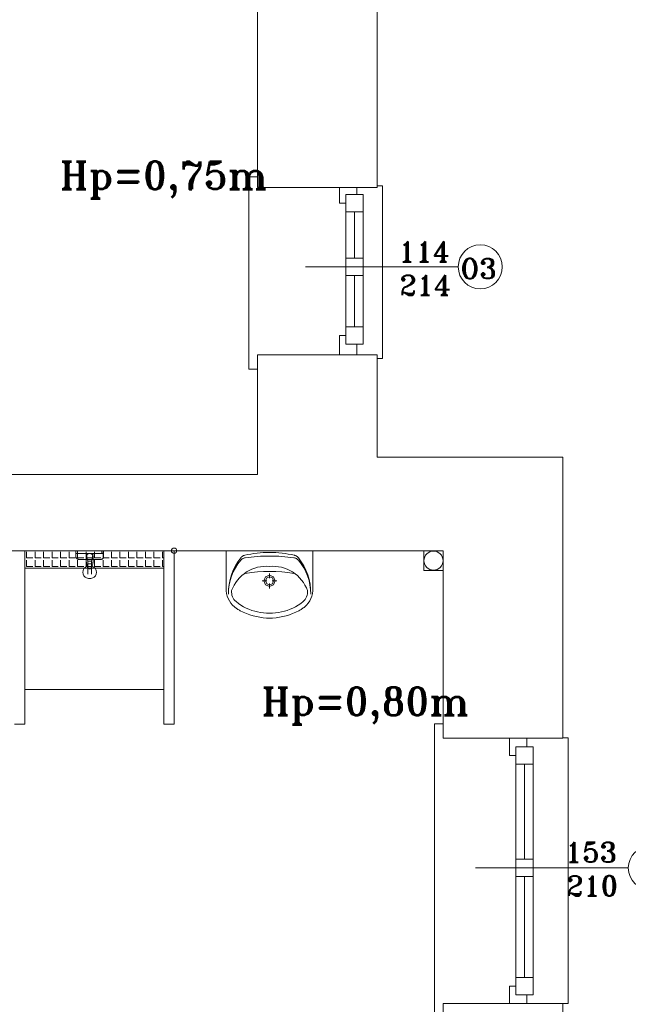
# Model space of a CAD drawing. Header units: millimetres. Extents: x -12354389001 to 271431, y -126469 to 48347.
# Tile 130 of 204: x -121885 to -121534, y -82276 to -81708. Entities that reach past the tile are written whole.
import ezdxf

# ---------------------------------------------------------------- set-up
doc = ezdxf.new("R2010")
doc.units = ezdxf.units.MM
doc.layers.get('0').update_dxf_attribs({"lineweight": 9})
for name, color, linetype, lineweight in [('IS_Text_Odbiornikow_Therm', 7, 'Continuous', 5), ('koncepcja', 252, 'Continuous', 15), ('koncepcja linie przekrojowe', 252, 'Continuous', 20), ('LINIE PRZEKROJOWE', 7, 'Continuous', 13), ('OPISY', 255, 'Continuous', 9), ('stolarka', 252, 'Continuous', 9), ('WYPOSAZENIE', 7, 'Continuous', 15)]:
    doc.layers.add(name, color=color, linetype=linetype, lineweight=lineweight)
doc.styles.add('ROMANS-POTROJNY-0-8-W', font='ROMANT.SHX', dxfattribs={"width": 0.8})

# ---------------------------------------------------------------- blocks, each defined once
blk = doc.blocks.new('dfds')
at = {"color": 252, "linetype": 'Continuous', "lineweight": 13}
for p, q in [((-25638.75, 22573.84), (-25643.75, 22573.84)), ((-25643.75, 22573.84), (-25643.75, 22462.97)), ((-25638.75, 22568.84), (-25638.75, 22573.84)), ((-25569.75, 22568.76), (-25566.75, 22568.76)), ((-25566.75, 22568.76), (-25566.75, 22469.17)), ((-25566.75, 22469.17), (-25569.75, 22469.17)), ((-25643.75, 22462.97), (-25643.75, 22462.97)), ((-25643.75, 22462.97), (-25638.75, 22462.97)), ((-25542.77, 22358.36), (-25531.75, 22358.36)), ((-25542.77, 22346.99), (-25542.77, 22358.36)), ((-25531.75, 22358.36), (-25531.75, 22346.99)), ((-25531.75, 22346.99), (-25542.77, 22346.99)), ((-25531.75, 22258.57), (-25536.75, 22258.57)), ((-25536.75, 22258.57), (-25536.75, 22119.36)), ((-25531.75, 22250.34), (-25531.75, 22258.57)), ((-25462.75, 22250.45), (-25459.75, 22250.45)), ((-25459.75, 22250.45), (-25459.75, 22097.36)), ((-25536.75, 22119.36), (-25536.75, 22088.36)), ((-25459.75, 22097.36), (-25462.75, 22097.36))]:
    blk.add_line(p, q, dxfattribs=at)
at = {"layer": 'koncepcja', "color": 7, "linetype": 'Continuous', "lineweight": 13}
for p, q in [((-25772.75, 22278.36), (-25772.75, 22358.36)), ((-25772.75, 22348.36), (-25772.75, 22358.36)), ((-25771.74, 22354.18), (-25771.74, 22357.73)), ((-25771.74, 22354.18), (-25768.18, 22354.18)), ((-25771.74, 22349.29), (-25771.74, 22352.84)), ((-25766.85, 22354.18), (-25766.85, 22357.73)), ((-25766.85, 22354.18), (-25763.29, 22354.18)), ((-25766.85, 22349.29), (-25766.85, 22352.84)), ((-25761.96, 22354.18), (-25761.96, 22357.73)), ((-25761.96, 22354.18), (-25758.4, 22354.18)), ((-25761.96, 22349.29), (-25761.96, 22352.84)), ((-25757.07, 22354.18), (-25757.07, 22357.73)), ((-25757.07, 22354.18), (-25753.52, 22354.18)), ((-25757.07, 22349.29), (-25757.07, 22352.84)), ((-25752.18, 22354.18), (-25752.18, 22357.73)), ((-25752.18, 22354.18), (-25748.63, 22354.18)), ((-25752.18, 22349.29), (-25752.18, 22352.84)), ((-25747.29, 22354.18), (-25747.29, 22357.73)), ((-25747.29, 22349.29), (-25747.29, 22352.84)), ((-25713.07, 22354.18), (-25713.07, 22357.73)), ((-25713.07, 22354.18), (-25709.51, 22354.18)), ((-25713.07, 22349.29), (-25713.07, 22352.84)), ((-25708.18, 22354.18), (-25708.18, 22357.73)), ((-25708.18, 22354.18), (-25704.62, 22354.18)), ((-25708.18, 22349.29), (-25708.18, 22352.84)), ((-25703.29, 22354.18), (-25703.29, 22357.73)), ((-25703.29, 22354.18), (-25699.73, 22354.18)), ((-25703.29, 22349.29), (-25703.29, 22352.84)), ((-25698.4, 22354.18), (-25698.4, 22357.73)), ((-25698.4, 22354.18), (-25694.84, 22354.18)), ((-25698.4, 22349.29), (-25698.4, 22352.84)), ((-25693.51, 22354.18), (-25693.51, 22357.73)), ((-25693.51, 22354.18), (-25692.75, 22354.18)), ((-25693.51, 22349.29), (-25693.51, 22352.84)), ((-25692.75, 22358.36), (-25692.75, 22278.36)), ((-25692.75, 22358.36), (-25692.75, 22348.36)), ((-25772.75, 22348.36), (-25772.75, 22348.36)), ((-25771.74, 22349.29), (-25768.18, 22349.29)), ((-25766.85, 22349.29), (-25763.29, 22349.29)), ((-25761.96, 22349.29), (-25758.4, 22349.29)), ((-25757.07, 22349.29), (-25753.52, 22349.29)), ((-25752.18, 22349.29), (-25748.63, 22349.29)), ((-25713.07, 22349.29), (-25709.51, 22349.29)), ((-25708.18, 22349.29), (-25704.62, 22349.29)), ((-25703.29, 22349.29), (-25699.73, 22349.29)), ((-25698.4, 22349.29), (-25694.84, 22349.29)), ((-25693.51, 22349.29), (-25692.75, 22349.29)), ((-25692.75, 22278.36), (-25772.75, 22278.36))]:
    blk.add_line(p, q, dxfattribs=at)
at = {"layer": 'koncepcja', "color": 252, "linetype": 'Continuous', "lineweight": 13}
blk.add_line((-25772.75, 22358.36), (-25692.75, 22358.36), dxfattribs=at)
at = {"layer": 'koncepcja linie przekrojowe', "color": 7, "linetype": 'Continuous', "lineweight": 13}
for p, q in [((-25772.75, 22358.36), (-25772.75, 22258.36)), ((-25692.75, 22258.36), (-25692.75, 22358.36)), ((-25686.75, 22358.36), (-25686.75, 22258.36)), ((-25772.75, 22258.36), (-25778.75, 22258.36))]:
    blk.add_line(p, q, dxfattribs=at)
at = {"layer": 'koncepcja linie przekrojowe', "color": 252, "linetype": 'Continuous', "lineweight": 13}
blk.add_line((-25686.75, 22258.36), (-25692.75, 22258.36), dxfattribs=at)
at = {"layer": 'LINIE PRZEKROJOWE', "color": 252, "linetype": 'Continuous', "lineweight": 13}
for p, q in [((-25638.75, 22772.36), (-25638.75, 22567.76)), ((-25638.75, 22567.76), (-25638.75, 22772.36)), ((-25569.75, 22567.76), (-25569.75, 22772.32)), ((-25638.75, 22567.76), (-25569.75, 22567.76)), ((-25638.75, 22471.36), (-25638.75, 22402.36)), ((-25638.75, 22402.36), (-25638.75, 22471.36)), ((-25638.75, 22402.36), (-25638.75, 22471.36)), ((-25638.75, 22471.36), (-25569.75, 22471.36)), ((-25569.75, 22412.24), (-25569.75, 22471.36)), ((-25569.75, 22412.24), (-25462.75, 22412.24)), ((-25462.75, 22250.34), (-25462.75, 22412.24)), ((-26067.75, 22402.36), (-25638.75, 22402.36)), ((-25531.75, 22358.36), (-25827.75, 22358.36)), ((-25531.75, 22250.34), (-25531.75, 22358.36)), ((-25531.75, 22250.34), (-25462.75, 22250.34)), ((-25516.76, 22250.34), (-25462.75, 22250.34)), ((-25531.75, 22014.36), (-25531.75, 22097.36)), ((-25531.75, 22097.36), (-25462.75, 22097.36)), ((-25516.76, 22097.36), (-25462.75, 22097.36)), ((-25462.75, 22097.36), (-25462.75, 21950.24))]:
    blk.add_line(p, q, dxfattribs=at)
blk.add_circle((-25537.25, 22352.65), 5.5, dxfattribs=at)
at = {"layer": 'OPISY', "color": 252, "linetype": 'Continuous', "lineweight": 13}
for p, q in [((-25523.01, 22522.05), (-25611.11, 22522.05)), ((-25425.01, 22175.48), (-25513.11, 22175.48))]:
    blk.add_line(p, q, dxfattribs=at)
for centre, radius in [((-25510.31, 22522.05), 12.7), ((-25686.75, 22358.36), 1.55), ((-25412.31, 22175.48), 12.7)]:
    blk.add_circle(centre, radius, dxfattribs=at)
at = {"layer": 'stolarka', "color": 252, "linetype": 'Continuous', "lineweight": 13}
for p, q in [((-25591.41, 22558.76), (-25591.41, 22567.76)), ((-25587.75, 22563.76), (-25587.75, 22477.36)), ((-25587.75, 22553.76), (-25587.75, 22563.76)), ((-25587.75, 22563.76), (-25577.75, 22563.76)), ((-25581.41, 22567.76), (-25581.41, 22563.76)), ((-25577.75, 22563.76), (-25577.75, 22477.36)), ((-25577.75, 22563.76), (-25577.75, 22553.76)), ((-25587.75, 22558.76), (-25591.41, 22558.76)), ((-25577.75, 22553.76), (-25587.75, 22553.76)), ((-25582.75, 22553.76), (-25582.75, 22527.05)), ((-25587.75, 22517.05), (-25587.75, 22527.05)), ((-25587.75, 22527.05), (-25577.75, 22527.05)), ((-25577.75, 22527.05), (-25577.75, 22517.05)), ((-25577.75, 22517.05), (-25587.75, 22517.05)), ((-25582.75, 22517.05), (-25582.75, 22487.36)), ((-25587.75, 22477.36), (-25587.75, 22487.36)), ((-25587.75, 22487.36), (-25577.75, 22487.36)), ((-25577.75, 22487.36), (-25577.75, 22477.36)), ((-25591.41, 22471.36), (-25591.41, 22482.36)), ((-25591.41, 22482.36), (-25587.75, 22482.36)), ((-25577.75, 22477.36), (-25587.75, 22477.36)), ((-25581.41, 22477.36), (-25581.41, 22471.36)), ((-25493.41, 22240.34), (-25493.41, 22250.34)), ((-25493.41, 22250.34), (-25483.41, 22250.34)), ((-25489.75, 22235.34), (-25489.75, 22245.34)), ((-25489.75, 22245.34), (-25479.75, 22245.34)), ((-25483.41, 22250.34), (-25483.41, 22245.34)), ((-25479.75, 22245.34), (-25479.75, 22235.34)), ((-25489.75, 22240.34), (-25493.41, 22240.34)), ((-25489.75, 22238.36), (-25489.75, 22105.36)), ((-25479.75, 22235.34), (-25489.75, 22235.34)), ((-25484.75, 22235.34), (-25484.75, 22180.48)), ((-25479.75, 22238.36), (-25479.75, 22105.36)), ((-25489.75, 22170.48), (-25489.75, 22180.48)), ((-25489.75, 22180.48), (-25479.75, 22180.48)), ((-25479.75, 22180.48), (-25479.75, 22170.48)), ((-25479.75, 22170.48), (-25489.75, 22170.48)), ((-25484.75, 22170.48), (-25484.75, 22112.36)), ((-25489.75, 22102.36), (-25489.75, 22112.36)), ((-25489.75, 22112.36), (-25479.75, 22112.36)), ((-25479.75, 22112.36), (-25479.75, 22102.36)), ((-25493.41, 22097.36), (-25493.41, 22107.36)), ((-25493.41, 22107.36), (-25489.75, 22107.36)), ((-25483.41, 22097.36), (-25493.41, 22097.36)), ((-25479.75, 22102.36), (-25489.75, 22102.36)), ((-25483.41, 22102.36), (-25483.41, 22097.36))]:
    blk.add_line(p, q, dxfattribs=at)
at = {"layer": 'WYPOSAZENIE', "color": 7, "linetype": 'Continuous', "lineweight": 13}
for p, q in [((-25747.29, 22354.18), (-25743.74, 22354.18)), ((-25742.4, 22354.18), (-25742.4, 22357.73)), ((-25742.4, 22354.18), (-25738.85, 22354.18)), ((-25742.4, 22349.29), (-25742.4, 22352.84)), ((-25737.51, 22354.18), (-25737.51, 22357.73)), ((-25737.51, 22354.18), (-25733.96, 22354.18)), ((-25737.51, 22349.29), (-25737.51, 22352.84)), ((-25737.42, 22356.85), (-25736.42, 22352.35)), ((-25734.42, 22352.35), (-25733.42, 22356.85)), ((-25732.62, 22354.18), (-25732.62, 22357.73)), ((-25732.62, 22354.18), (-25729.07, 22354.18)), ((-25732.62, 22349.29), (-25732.62, 22352.84)), ((-25727.73, 22354.18), (-25727.73, 22357.73)), ((-25727.73, 22354.18), (-25724.18, 22354.18)), ((-25727.73, 22349.29), (-25727.73, 22352.84)), ((-25722.84, 22354.18), (-25722.84, 22357.73)), ((-25722.84, 22354.18), (-25719.29, 22354.18)), ((-25722.84, 22349.29), (-25722.84, 22352.84)), ((-25717.96, 22354.18), (-25717.96, 22357.73)), ((-25717.96, 22354.18), (-25714.4, 22354.18)), ((-25717.96, 22349.29), (-25717.96, 22352.84)), ((-25656.75, 22358.36), (-25656.75, 22336.68)), ((-25650.03, 22350.78), (-25648.4, 22352.85)), ((-25650.02, 22352), (-25648.36, 22354.27)), ((-25648.4, 22352.85), (-25648.14, 22353.12)), ((-25648.36, 22354.27), (-25648.13, 22354.53)), ((-25648.14, 22353.12), (-25647.86, 22353.37)), ((-25648.13, 22354.53), (-25647.89, 22354.78)), ((-25647.89, 22354.78), (-25647.62, 22355)), ((-25647.86, 22353.37), (-25647.56, 22353.59)), ((-25647.62, 22355), (-25647.33, 22355.2)), ((-25647.56, 22353.59), (-25647.25, 22353.79)), ((-25647.33, 22355.2), (-25647.03, 22355.37)), ((-25647.25, 22353.79), (-25646.91, 22353.95)), ((-25647.03, 22355.37), (-25646.72, 22355.52)), ((-25646.91, 22353.95), (-25646.57, 22354.08)), ((-25646.72, 22355.52), (-25646.39, 22355.64)), ((-25646.57, 22354.08), (-25646.21, 22354.19)), ((-25646.39, 22355.64), (-25646.06, 22355.73)), ((-25646.21, 22354.19), (-25645.85, 22354.25)), ((-25646.06, 22355.73), (-25644.3, 22356.11)), ((-25645.85, 22354.25), (-25644.09, 22354.49)), ((-25644.3, 22356.11), (-25642.52, 22356.44)), ((-25644.09, 22354.49), (-25642.34, 22354.69)), ((-25642.52, 22356.44), (-25640.74, 22356.72)), ((-25642.34, 22354.69), (-25640.58, 22354.87)), ((-25640.74, 22356.72), (-25638.95, 22356.95)), ((-25640.58, 22354.87), (-25638.82, 22355.01)), ((-25638.95, 22356.95), (-25637.15, 22357.12)), ((-25638.82, 22355.01), (-25637.05, 22355.13)), ((-25637.15, 22357.12), (-25635.36, 22357.24)), ((-25637.05, 22355.13), (-25635.29, 22355.21)), ((-25635.36, 22357.24), (-25633.55, 22357.3)), ((-25635.29, 22355.21), (-25633.52, 22355.27)), ((-25633.55, 22357.3), (-25631.75, 22357.32)), ((-25633.52, 22355.27), (-25631.75, 22355.29)), ((-25631.78, 22357.32), (-25629.97, 22357.31)), ((-25631.77, 22355.29), (-25630, 22355.27)), ((-25630, 22355.27), (-25628.24, 22355.22)), ((-25629.97, 22357.31), (-25628.17, 22357.24)), ((-25628.24, 22355.22), (-25626.47, 22355.14)), ((-25628.17, 22357.24), (-25626.37, 22357.13)), ((-25626.47, 22355.14), (-25624.71, 22355.02)), ((-25626.37, 22357.13), (-25624.58, 22356.96)), ((-25624.71, 22355.02), (-25622.94, 22354.88)), ((-25624.58, 22356.96), (-25622.79, 22356.73)), ((-25622.94, 22354.88), (-25621.18, 22354.71)), ((-25622.79, 22356.73), (-25621, 22356.46)), ((-25621.18, 22354.71), (-25619.43, 22354.51)), ((-25621, 22356.46), (-25619.23, 22356.13)), ((-25619.43, 22354.51), (-25617.67, 22354.27)), ((-25619.23, 22356.13), (-25617.46, 22355.75)), ((-25617.67, 22354.27), (-25617.31, 22354.21)), ((-25617.46, 22355.75), (-25617.13, 22355.66)), ((-25617.31, 22354.21), (-25616.95, 22354.11)), ((-25617.13, 22355.66), (-25616.81, 22355.54)), ((-25616.95, 22354.11), (-25616.61, 22353.97)), ((-25616.81, 22355.54), (-25616.49, 22355.39)), ((-25616.61, 22353.97), (-25616.27, 22353.81)), ((-25616.49, 22355.39), (-25616.19, 22355.22)), ((-25616.27, 22353.81), (-25615.96, 22353.61)), ((-25616.19, 22355.22), (-25615.91, 22355.02)), ((-25615.96, 22353.61), (-25615.66, 22353.39)), ((-25615.91, 22355.02), (-25615.64, 22354.8)), ((-25615.66, 22353.39), (-25615.38, 22353.15)), ((-25615.64, 22354.8), (-25615.39, 22354.56)), ((-25615.39, 22354.56), (-25615.16, 22354.29)), ((-25615.38, 22353.15), (-25615.12, 22352.87)), ((-25615.16, 22354.29), (-25613.5, 22352.03)), ((-25615.12, 22352.87), (-25613.49, 22350.8)), ((-25606.75, 22358.36), (-25606.75, 22336.68)), ((-25772.75, 22348.36), (-25692.75, 22348.36)), ((-25692.75, 22348.36), (-25772.75, 22348.36)), ((-25747.29, 22349.29), (-25743.74, 22349.29)), ((-25742.4, 22349.29), (-25738.85, 22349.29)), ((-25737.51, 22349.29), (-25733.96, 22349.29)), ((-25736.42, 22352.35), (-25734.42, 22352.35)), ((-25734.42, 22350.85), (-25736.42, 22350.85)), ((-25736.42, 22350.85), (-25736.42, 22344.85)), ((-25734.42, 22344.85), (-25734.42, 22350.85)), ((-25732.62, 22349.29), (-25729.07, 22349.29)), ((-25727.73, 22349.29), (-25724.18, 22349.29)), ((-25722.84, 22349.29), (-25719.29, 22349.29)), ((-25717.96, 22349.29), (-25714.4, 22349.29)), ((-25652.71, 22347.07), (-25651.47, 22349.6)), ((-25652.69, 22346.21), (-25651.46, 22348.56)), ((-25651.47, 22349.6), (-25650.02, 22352)), ((-25651.46, 22348.56), (-25650.03, 22350.78)), ((-25643.51, 22347), (-25641.94, 22347.73)), ((-25641.94, 22347.73), (-25640.31, 22348.33)), ((-25640.31, 22348.33), (-25638.64, 22348.81)), ((-25638.64, 22348.81), (-25636.94, 22349.15)), ((-25636.94, 22349.15), (-25635.21, 22349.35)), ((-25635.21, 22349.35), (-25633.48, 22349.41)), ((-25633.48, 22349.41), (-25631.75, 22349.34)), ((-25631.75, 22349.34), (-25630.02, 22349.41)), ((-25630.02, 22349.41), (-25628.29, 22349.35)), ((-25628.29, 22349.35), (-25626.57, 22349.15)), ((-25626.57, 22349.15), (-25624.86, 22348.81)), ((-25624.86, 22348.81), (-25623.19, 22348.33)), ((-25623.19, 22348.33), (-25621.57, 22347.73)), ((-25621.57, 22347.73), (-25619.99, 22347)), ((-25613.5, 22352.03), (-25612.05, 22349.63)), ((-25613.49, 22350.8), (-25612.05, 22348.58)), ((-25612.05, 22349.63), (-25610.81, 22347.1)), ((-25612.05, 22348.58), (-25610.82, 22346.24)), ((-25610.81, 22347.1), (-25609.79, 22344.48)), ((-25655.07, 22338.97), (-25654.51, 22341.74)), ((-25654.51, 22341.74), (-25653.72, 22344.45)), ((-25654.49, 22341.23), (-25653.7, 22343.76)), ((-25653.72, 22344.45), (-25652.71, 22347.07)), ((-25653.7, 22343.76), (-25652.69, 22346.21)), ((-25651.22, 22340.02), (-25650.18, 22341.44)), ((-25650.18, 22341.44), (-25649.03, 22342.76)), ((-25649.03, 22342.76), (-25647.78, 22343.99)), ((-25647.78, 22343.99), (-25646.45, 22345.12)), ((-25646.45, 22345.12), (-25645.03, 22346.14)), ((-25645.73, 22345.31), (-25642.25, 22345.79)), ((-25645.03, 22346.14), (-25643.51, 22347)), ((-25642.25, 22345.79), (-25638.76, 22346.14)), ((-25638.76, 22346.14), (-25635.25, 22346.35)), ((-25635.25, 22346.35), (-25631.74, 22346.42)), ((-25634.98, 22340.97), (-25634.03, 22343.31)), ((-25634.06, 22340.97), (-25633.38, 22342.64)), ((-25634.03, 22343.31), (-25631.74, 22344.29)), ((-25633.38, 22342.64), (-25631.74, 22343.34)), ((-25631.74, 22346.42), (-25628.23, 22346.35)), ((-25631.74, 22345.28), (-25631.74, 22342.55)), ((-25631.74, 22344.29), (-25629.45, 22343.31)), ((-25631.74, 22343.34), (-25630.1, 22342.64)), ((-25630.1, 22342.64), (-25629.43, 22340.97)), ((-25629.45, 22343.31), (-25628.5, 22340.97)), ((-25628.23, 22346.35), (-25624.73, 22346.14)), ((-25624.73, 22346.14), (-25621.23, 22345.79)), ((-25621.23, 22345.79), (-25617.75, 22345.31)), ((-25619.99, 22347), (-25618.47, 22346.14)), ((-25618.47, 22346.14), (-25617.05, 22345.12)), ((-25617.05, 22345.12), (-25615.72, 22343.99)), ((-25615.72, 22343.99), (-25614.47, 22342.76)), ((-25614.47, 22342.76), (-25613.32, 22341.44)), ((-25613.32, 22341.44), (-25612.28, 22340.02)), ((-25610.82, 22346.24), (-25609.81, 22343.79)), ((-25609.81, 22343.79), (-25609.01, 22341.26)), ((-25609.79, 22344.48), (-25608.99, 22341.77)), ((-25608.99, 22341.77), (-25608.43, 22339)), ((-25656.73, 22335.16), (-25656.75, 22336.68)), ((-25655.46, 22333.33), (-25655.38, 22336.16)), ((-25655.46, 22333.33), (-25655.37, 22335.99)), ((-25655.38, 22336.16), (-25655.07, 22338.97)), ((-25655.37, 22335.99), (-25655.05, 22338.63)), ((-25655.05, 22338.63), (-25654.49, 22341.23)), ((-25653.67, 22335.35), (-25652.98, 22336.97)), ((-25652.98, 22336.97), (-25652.16, 22338.53)), ((-25652.16, 22338.53), (-25651.22, 22340.02)), ((-25635.95, 22340.97), (-25633.28, 22340.97)), ((-25634.03, 22338.62), (-25634.98, 22340.97)), ((-25633.38, 22339.29), (-25634.06, 22340.97)), ((-25631.74, 22337.65), (-25634.03, 22338.62)), ((-25631.74, 22338.6), (-25633.38, 22339.29)), ((-25631.74, 22339.39), (-25631.74, 22336.65)), ((-25630.1, 22339.29), (-25631.74, 22338.6)), ((-25629.45, 22338.62), (-25631.74, 22337.65)), ((-25630.2, 22340.97), (-25627.53, 22340.97)), ((-25629.43, 22340.97), (-25630.1, 22339.29)), ((-25628.5, 22340.97), (-25629.45, 22338.62)), ((-25612.28, 22340.02), (-25611.34, 22338.53)), ((-25611.34, 22338.53), (-25610.52, 22336.97)), ((-25610.52, 22336.97), (-25609.83, 22335.35)), ((-25609.01, 22341.26), (-25608.45, 22338.66)), ((-25608.45, 22338.66), (-25608.13, 22336.02)), ((-25608.43, 22339), (-25608.11, 22336.19)), ((-25608.13, 22336.02), (-25608.04, 22333.36)), ((-25608.11, 22336.19), (-25608.04, 22333.36)), ((-25606.75, 22336.68), (-25606.77, 22335.16)), ((-25656.53, 22333.65), (-25656.73, 22335.16)), ((-25656.16, 22332.17), (-25656.53, 22333.65)), ((-25655.63, 22330.74), (-25656.16, 22332.17)), ((-25654.93, 22329.39), (-25655.63, 22330.74)), ((-25653.68, 22334.46), (-25653.67, 22335.35)), ((-25653.59, 22333.57), (-25653.68, 22334.46)), ((-25653.4, 22332.7), (-25653.59, 22333.57)), ((-25653.11, 22331.87), (-25653.4, 22332.7)), ((-25652.73, 22331.07), (-25653.11, 22331.87)), ((-25652.27, 22330.32), (-25652.73, 22331.07)), ((-25651.72, 22329.63), (-25652.27, 22330.32)), ((-25611.23, 22330.32), (-25611.78, 22329.63)), ((-25610.77, 22331.07), (-25611.23, 22330.32)), ((-25610.39, 22331.87), (-25610.77, 22331.07)), ((-25610.1, 22332.7), (-25610.39, 22331.87)), ((-25609.91, 22333.57), (-25610.1, 22332.7)), ((-25609.82, 22334.46), (-25609.91, 22333.57)), ((-25609.83, 22335.35), (-25609.82, 22334.46)), ((-25607.87, 22330.74), (-25608.57, 22329.39)), ((-25607.34, 22332.17), (-25607.87, 22330.74)), ((-25606.97, 22333.65), (-25607.34, 22332.17)), ((-25606.77, 22335.16), (-25606.97, 22333.65)), ((-25654.09, 22328.14), (-25654.93, 22329.39)), ((-25653.11, 22326.99), (-25654.09, 22328.14)), ((-25652, 22325.96), (-25653.11, 22326.99)), ((-25651.61, 22325.65), (-25652, 22325.96)), ((-25651.09, 22329.01), (-25651.72, 22329.63)), ((-25651.21, 22325.35), (-25651.61, 22325.65)), ((-25650.81, 22325.06), (-25651.21, 22325.35)), ((-25649.72, 22327.93), (-25651.09, 22329.01)), ((-25650.4, 22324.78), (-25650.81, 22325.06)), ((-25649.98, 22324.51), (-25650.4, 22324.78)), ((-25649.55, 22324.25), (-25649.98, 22324.51)), ((-25648.28, 22326.94), (-25649.72, 22327.93)), ((-25646.78, 22326.05), (-25648.28, 22326.94)), ((-25645.23, 22325.26), (-25646.78, 22326.05)), ((-25643.63, 22324.57), (-25645.23, 22325.26)), ((-25641.99, 22323.99), (-25643.63, 22324.57)), ((-25619.87, 22324.57), (-25621.51, 22323.99)), ((-25618.27, 22325.26), (-25619.87, 22324.57)), ((-25616.72, 22326.05), (-25618.27, 22325.26)), ((-25615.22, 22326.94), (-25616.72, 22326.05)), ((-25613.78, 22327.93), (-25615.22, 22326.94)), ((-25613.52, 22324.51), (-25613.95, 22324.25)), ((-25612.41, 22329.01), (-25613.78, 22327.93)), ((-25613.1, 22324.78), (-25613.52, 22324.51)), ((-25612.69, 22325.06), (-25613.1, 22324.78)), ((-25612.29, 22325.35), (-25612.69, 22325.06)), ((-25611.78, 22329.63), (-25612.41, 22329.01)), ((-25611.89, 22325.65), (-25612.29, 22325.35)), ((-25611.5, 22325.96), (-25611.89, 22325.65)), ((-25610.39, 22326.99), (-25611.5, 22325.96)), ((-25609.41, 22328.14), (-25610.39, 22326.99)), ((-25608.57, 22329.39), (-25609.41, 22328.14)), ((-25649.12, 22324), (-25649.55, 22324.25)), ((-25648.68, 22323.76), (-25649.12, 22324)), ((-25646.89, 22322.91), (-25648.68, 22323.76)), ((-25645.05, 22322.14), (-25646.89, 22322.91)), ((-25643.19, 22321.47), (-25645.05, 22322.14)), ((-25641.29, 22320.89), (-25643.19, 22321.47)), ((-25640.32, 22323.51), (-25641.99, 22323.99)), ((-25639.37, 22320.41), (-25641.29, 22320.89)), ((-25638.63, 22323.15), (-25640.32, 22323.51)), ((-25637.43, 22320.02), (-25639.37, 22320.41)), ((-25636.93, 22322.78), (-25638.63, 22323.15)), ((-25635.47, 22319.72), (-25637.43, 22320.02)), ((-25635.21, 22322.52), (-25636.93, 22322.78)), ((-25633.5, 22319.53), (-25635.47, 22319.72)), ((-25633.49, 22322.36), (-25635.21, 22322.52)), ((-25633.5, 22319.53), (-25630, 22319.53)), ((-25631.75, 22322.31), (-25633.49, 22322.36)), ((-25630.02, 22322.36), (-25631.75, 22322.31)), ((-25628.29, 22322.52), (-25630.02, 22322.36)), ((-25628.03, 22319.72), (-25630, 22319.53)), ((-25626.57, 22322.78), (-25628.29, 22322.52)), ((-25626.07, 22320.02), (-25628.03, 22319.72)), ((-25624.87, 22323.15), (-25626.57, 22322.78)), ((-25624.13, 22320.41), (-25626.07, 22320.02)), ((-25623.18, 22323.51), (-25624.87, 22323.15)), ((-25622.21, 22320.89), (-25624.13, 22320.41)), ((-25621.51, 22323.99), (-25623.18, 22323.51)), ((-25620.31, 22321.47), (-25622.21, 22320.89)), ((-25618.45, 22322.14), (-25620.31, 22321.47)), ((-25616.61, 22322.91), (-25618.45, 22322.14)), ((-25614.82, 22323.76), (-25616.61, 22322.91)), ((-25614.38, 22324), (-25614.82, 22323.76)), ((-25613.95, 22324.25), (-25614.38, 22324))]:
    blk.add_line(p, q, dxfattribs=at)
at = {"layer": 'WYPOSAZENIE', "color": 252, "linetype": 'Continuous', "lineweight": 13}
for p, q in [((-25743.42, 22356.85), (-25743.42, 22358.35)), ((-25742.42, 22356.85), (-25743.42, 22356.85)), ((-25742.42, 22358.35), (-25742.42, 22356.85)), ((-25733.42, 22356.85), (-25737.42, 22356.85)), ((-25728.42, 22356.85), (-25728.42, 22358.35)), ((-25727.42, 22356.85), (-25728.42, 22356.85)), ((-25727.42, 22358.35), (-25727.42, 22356.85))]:
    blk.add_line(p, q, dxfattribs=at)
at = {"layer": 'WYPOSAZENIE', "color": 7, "linetype": 'Continuous', "lineweight": 13}
for points, knots in [([(-25743.42, 22355.35), (-25743.42, 22355.44), (-25743.42, 22355.6), (-25743.42, 22355.84), (-25743.42, 22356.05), (-25743.42, 22356.23), (-25743.42, 22356.39), (-25743.42, 22356.53), (-25743.42, 22356.64), (-25743.42, 22356.73), (-25743.42, 22356.79), (-25743.42, 22356.83), (-25743.42, 22356.84), (-25743.42, 22356.85)], [0, 0, 0, 0, 0.260331, 0.495868, 0.706612, 0.892562, 1.053719, 1.190083, 1.301653, 1.38843, 1.450413, 1.487603, 1.5, 1.5, 1.5, 1.5]), ([(-25741.42, 22353.35), (-25741.51, 22353.35), (-25741.69, 22353.36), (-25741.96, 22353.4), (-25742.22, 22353.46), (-25742.47, 22353.56), (-25742.7, 22353.7), (-25742.9, 22353.87), (-25743.08, 22354.08), (-25743.23, 22354.34), (-25743.34, 22354.63), (-25743.41, 22354.98), (-25743.42, 22355.22), (-25743.42, 22355.35)], [0, 0, 0, 0, 0.272276, 0.542692, 0.810227, 1.07504, 1.338798, 1.604973, 1.87895, 2.16785, 2.480019, 2.824368, 3.209791, 3.209791, 3.209791, 3.209791]), ([(-25729.42, 22353.35), (-25729.72, 22353.35), (-25730.35, 22353.35), (-25731.35, 22353.35), (-25732.45, 22353.35), (-25733.61, 22353.35), (-25734.81, 22353.35), (-25736.03, 22353.35), (-25737.24, 22353.35), (-25738.4, 22353.35), (-25739.49, 22353.35), (-25740.49, 22353.35), (-25741.13, 22353.35), (-25741.42, 22353.35)], [0, 0, 0, 0, 0.888054, 1.897821, 3.002254, 4.174305, 5.386927, 6.613073, 7.825695, 8.997746, 10.102179, 11.111946, 12, 12, 12, 12]), ([(-25737.42, 22354.85), (-25737.42, 22354.94), (-25737.41, 22355.12), (-25737.34, 22355.39), (-25737.23, 22355.65), (-25737.08, 22355.9), (-25736.9, 22356.12), (-25736.7, 22356.33), (-25736.47, 22356.5), (-25736.23, 22356.65), (-25735.97, 22356.76), (-25735.7, 22356.83), (-25735.51, 22356.85), (-25735.42, 22356.85)], [0, 0, 0, 0, 0.273037, 0.549292, 0.830058, 1.115075, 1.403036, 1.692041, 1.980001, 2.265018, 2.545785, 2.82204, 3.095076, 3.095076, 3.095076, 3.095076]), ([(-25737.42, 22352.85), (-25737.42, 22352.9), (-25737.42, 22353), (-25737.42, 22353.17), (-25737.42, 22353.35), (-25737.42, 22353.55), (-25737.42, 22353.75), (-25737.42, 22353.95), (-25737.42, 22354.15), (-25737.42, 22354.34), (-25737.42, 22354.53), (-25737.42, 22354.69), (-25737.42, 22354.8), (-25737.42, 22354.85)], [0, 0, 0, 0, 0.148009, 0.316304, 0.500376, 0.695718, 0.897821, 1.102179, 1.304282, 1.499624, 1.683696, 1.851991, 2, 2, 2, 2]), ([(-25735.42, 22347.85), (-25735.52, 22347.85), (-25735.72, 22347.9), (-25735.99, 22348.08), (-25736.24, 22348.37), (-25736.48, 22348.73), (-25736.71, 22349.18), (-25736.91, 22349.69), (-25737.08, 22350.25), (-25737.23, 22350.86), (-25737.34, 22351.5), (-25737.41, 22352.17), (-25737.42, 22352.62), (-25737.42, 22352.85)], [0, 0, 0, 0, 0.278538, 0.596972, 0.9738, 1.412854, 1.910826, 2.461075, 3.055384, 3.684814, 4.34019, 5.012423, 5.692788, 5.692788, 5.692788, 5.692788]), ([(-25735.42, 22356.85), (-25735.33, 22356.85), (-25735.15, 22356.83), (-25734.88, 22356.76), (-25734.62, 22356.65), (-25734.38, 22356.5), (-25734.15, 22356.33), (-25733.94, 22356.12), (-25733.77, 22355.9), (-25733.62, 22355.65), (-25733.51, 22355.39), (-25733.44, 22355.12), (-25733.42, 22354.94), (-25733.42, 22354.85)], [0, 0, 0, 0, 0.273037, 0.549292, 0.830058, 1.115075, 1.403036, 1.692041, 1.980001, 2.265018, 2.545785, 2.82204, 3.095076, 3.095076, 3.095076, 3.095076]), ([(-25733.42, 22352.85), (-25733.42, 22352.62), (-25733.44, 22352.17), (-25733.51, 22351.5), (-25733.62, 22350.86), (-25733.76, 22350.25), (-25733.94, 22349.69), (-25734.14, 22349.18), (-25734.36, 22348.73), (-25734.6, 22348.37), (-25734.86, 22348.08), (-25735.13, 22347.9), (-25735.33, 22347.85), (-25735.42, 22347.85)], [0, 0, 0, 0, 0.680365, 1.352598, 2.007974, 2.637404, 3.231713, 3.781963, 4.279934, 4.718988, 5.095816, 5.41425, 5.692788, 5.692788, 5.692788, 5.692788]), ([(-25733.42, 22354.85), (-25733.42, 22354.8), (-25733.42, 22354.71), (-25733.42, 22354.57), (-25733.42, 22354.43), (-25733.42, 22354.28), (-25733.42, 22354.12), (-25733.42, 22353.94), (-25733.42, 22353.76), (-25733.42, 22353.56), (-25733.42, 22353.34), (-25733.42, 22353.1), (-25733.42, 22352.94), (-25733.42, 22352.85)], [0, 0, 0, 0, 0.136739, 0.275733, 0.419234, 0.569497, 0.728775, 0.899324, 1.083396, 1.283246, 1.501127, 1.739294, 2, 2, 2, 2]), ([(-25727.42, 22355.35), (-25727.42, 22355.22), (-25727.43, 22354.98), (-25727.47, 22354.64), (-25727.53, 22354.34), (-25727.63, 22354.09), (-25727.77, 22353.87), (-25727.95, 22353.7), (-25728.16, 22353.56), (-25728.42, 22353.46), (-25728.71, 22353.39), (-25729.05, 22353.36), (-25729.29, 22353.35), (-25729.42, 22353.35)], [0, 0, 0, 0, 0.384885, 0.724568, 1.024891, 1.293879, 1.542296, 1.783488, 2.031905, 2.300893, 2.601217, 2.940899, 3.325784, 3.325784, 3.325784, 3.325784]), ([(-25727.42, 22356.85), (-25727.42, 22356.84), (-25727.42, 22356.83), (-25727.42, 22356.79), (-25727.42, 22356.73), (-25727.42, 22356.64), (-25727.42, 22356.53), (-25727.42, 22356.39), (-25727.42, 22356.23), (-25727.42, 22356.05), (-25727.42, 22355.84), (-25727.42, 22355.6), (-25727.42, 22355.44), (-25727.42, 22355.35)], [0, 0, 0, 0, 0.012397, 0.049587, 0.11157, 0.198347, 0.309917, 0.446281, 0.607438, 0.793388, 1.004132, 1.239669, 1.5, 1.5, 1.5, 1.5]), ([(-25736.42, 22349.35), (-25736.76, 22349.31), (-25737.41, 22349.13), (-25738.23, 22348.6), (-25738.82, 22347.88), (-25739.19, 22347.03), (-25739.34, 22346.12), (-25739.27, 22345.19), (-25738.98, 22344.3), (-25738.44, 22343.5), (-25737.66, 22342.86), (-25736.62, 22342.43), (-25735.84, 22342.35), (-25735.42, 22342.35)], [0, 0, 0, 0, 1.028629, 1.971146, 2.882031, 3.790503, 4.705631, 5.62628, 6.55168, 7.491674, 8.475669, 9.556639, 10.80631, 10.80631, 10.80631, 10.80631]), ([(-25736.42, 22352.35), (-25736.42, 22352.22), (-25736.42, 22351.98), (-25736.42, 22351.63), (-25736.42, 22351.32), (-25736.42, 22351.04), (-25736.42, 22350.79), (-25736.42, 22350.55), (-25736.42, 22350.31), (-25736.42, 22350.08), (-25736.42, 22349.85), (-25736.42, 22349.6), (-25736.42, 22349.44), (-25736.42, 22349.35)], [0, 0, 0, 0, 0.385424, 0.728024, 1.03456, 1.311796, 1.566491, 1.805409, 2.035312, 2.26296, 2.495116, 2.738542, 3, 3, 3, 3]), ([(-25735.42, 22342.35), (-25735.01, 22342.35), (-25734.22, 22342.43), (-25733.19, 22342.86), (-25732.4, 22343.5), (-25731.87, 22344.3), (-25731.57, 22345.19), (-25731.5, 22346.12), (-25731.66, 22347.03), (-25732.03, 22347.88), (-25732.62, 22348.6), (-25733.44, 22349.13), (-25734.08, 22349.31), (-25734.42, 22349.35)], [0, 0, 0, 0, 1.249671, 2.330641, 3.314636, 4.25463, 5.18003, 6.100679, 7.015807, 7.924279, 8.835164, 9.777681, 10.80631, 10.80631, 10.80631, 10.80631])]:
    blk.add_open_spline(points, degree=3, knots=knots, dxfattribs=at)
at = {"layer": 'WYPOSAZENIE', "color": 252, "linetype": 'Continuous', "lineweight": 13}
blk.add_open_spline([(-25743.42, 22356.85), (-25743.06, 22356.85), (-25742.27, 22356.85), (-25740.98, 22356.85), (-25739.51, 22356.85), (-25737.93, 22356.85), (-25736.27, 22356.85), (-25734.58, 22356.85), (-25732.92, 22356.85), (-25731.33, 22356.85), (-25729.87, 22356.85), (-25728.58, 22356.85), (-25727.78, 22356.85), (-25727.42, 22356.85)], degree=3, knots=[0, 0, 0, 0, 1.082645, 2.38843, 3.867769, 5.471074, 7.14876, 8.85124, 10.528926, 12.132231, 13.61157, 14.917355, 16, 16, 16, 16], dxfattribs=at)
at = {"layer": 'WYPOSAZENIE', "color": 7, "linetype": 'Continuous', "lineweight": 13}
blk.add_open_spline([(-25734.42, 22349.35), (-25734.42, 22349.44), (-25734.42, 22349.62), (-25734.42, 22349.89), (-25734.42, 22350.17), (-25734.42, 22350.44), (-25734.42, 22350.71), (-25734.42, 22350.98), (-25734.42, 22351.26), (-25734.42, 22351.53), (-25734.42, 22351.8), (-25734.42, 22352.08), (-25734.42, 22352.26), (-25734.42, 22352.35)], degree=3, dxfattribs=at)
at = {"layer": 'OPISY', "color": 252, "linetype": 'Continuous', "lineweight": 13, "ltscale": 0.15, "style": 'ROMANS-POTROJNY-0-8-W'}
for s, p in [('Hp=0,75m', (-25752.66, 22566.73)), ('Hp=0,80m', (-25636.44, 22263.53))]:
    blk.add_text(s, height=16, dxfattribs=at).set_placement(p)
at = {"layer": 'OPISY', "color": 252, "linetype": 'Continuous', "lineweight": 13, "style": 'ROMANS-POTROJNY-0-8-W'}
blk.add_text('O3', height=11.574, dxfattribs=at).set_placement((-25521.77, 22515.2))
at = {"layer": 'stolarka', "color": 252, "linetype": 'Continuous', "lineweight": 13, "style": 'ROMANS-POTROJNY-0-8-W'}
for s, p in [('114', (-25557.52, 22524.96)), ('214', (-25556.88, 22505.62)), ('153', (-25461.4, 22178.72)), ('210', (-25460.74, 22159.38))]:
    blk.add_text(s, height=11.574, dxfattribs=at).set_placement(p)

msp = doc.modelspace()

# ---------------------------------------------------------------- block references
at = {"layer": 'IS_Text_Odbiornikow_Therm', "color": 7, "ltscale": 0.5}
msp.add_blockref('dfds', (-96109.164, -104372.956), dxfattribs=at)

doc.saveas('drawing.dxf')
